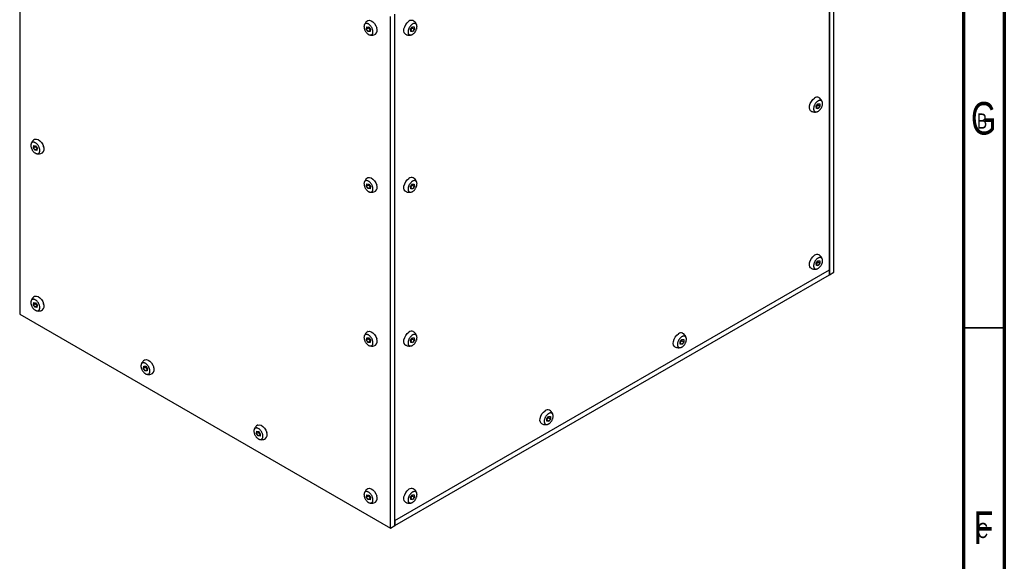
# Model space of a CAD drawing. Header units: millimetres. Extents: x 5 to 592, y 5 to 415.
# Tile 37 of 39: x 469 to 589, y 281 to 348. Entities that reach past the tile are written whole.
import ezdxf

# ---------------------------------------------------------------- set-up
doc = ezdxf.new("R2010")
doc.units = ezdxf.units.MM
doc.layers.add('NOTES', color=6, linetype='Continuous')
doc.layers.add('TRAIT-FORT', color=4, linetype='Continuous', lineweight=25)
doc.styles.add('SLDTEXTSTYLE0', font='TXT', dxfattribs={"width": 0.75})

msp = doc.modelspace()

# ---------------------------------------------------------------- linework, layer by layer
at = {"color": 7, "linetype": 'Continuous', "lineweight": 18}
for p, q in [((589, 5), (589, 415)), ((584, 10), (584, 410)), ((589, 310), (584, 310))]:
    msp.add_line(p, q, dxfattribs=at)
at = {"color": 7, "linetype": 'Continuous', "lineweight": 70}
for p, q in [((589, 415), (589, 5)), ((584, 410), (584, 10))]:
    msp.add_line(p, q, dxfattribs=at)
at = {"color": 7, "linetype": 'Continuous', "lineweight": 35}
msp.add_line((584, 310), (589, 310), dxfattribs=at)
at = {"layer": 'TRAIT-FORT', "color": 4, "linetype": 'Continuous', "lineweight": 25}
for p, q in [((567.6518, 316.4612), (567.6518, 378.9266)), ((568.1821, 316.7674), (568.1821, 379.2327)), ((567.6518, 378.3142), (567.6518, 317.0736)), ((468.8336, 374.1302), (468.8336, 311.6648)), ((514.0884, 285.5397), (514.0884, 348.0051)), ((514.6188, 285.8459), (514.6188, 348.3113)), ((514.6188, 286.4583), (514.6188, 347.6989)), ((511.1657, 346.4768), (511.199, 346.7497)), ((511.3955, 346.6094), (511.1657, 346.4768)), ((511.3682, 346.1806), (511.1657, 346.4768)), ((511.199, 346.7497), (511.4347, 346.7264)), ((511.598, 346.3132), (511.3682, 346.1806)), ((511.6039, 346.1573), (511.3682, 346.1806)), ((511.4255, 346.7274), (511.3955, 346.6094)), ((511.4347, 346.7264), (511.6371, 346.4302)), ((511.6371, 346.4302), (511.6039, 346.1573)), ((516.5468, 346.4524), (516.7593, 346.7382)), ((516.563, 346.1677), (516.5468, 346.4524)), ((516.5618, 346.3015), (516.7916, 346.1688)), ((516.7916, 346.1688), (516.563, 346.1677)), ((516.7742, 346.5873), (516.7476, 346.7416)), ((516.7593, 346.7382), (516.9879, 346.7394)), ((516.7742, 346.5873), (517.0041, 346.4546)), ((517.0041, 346.4546), (516.7916, 346.1688)), ((516.9879, 346.7394), (517.0041, 346.4546)), ((516.4404, 345.7296), (516.6352, 345.7697)), ((566.0443, 337.0575), (566.2567, 337.3434)), ((566.0605, 336.7728), (566.0443, 337.0575)), ((566.0593, 336.9066), (566.2891, 336.7739)), ((566.2891, 336.7739), (566.0605, 336.7728)), ((566.2717, 337.1924), (566.2451, 337.3468)), ((566.2567, 337.3434), (566.4853, 337.3445)), ((566.2717, 337.1924), (566.5015, 337.0598)), ((566.5015, 337.0598), (566.2891, 336.7739)), ((566.4853, 337.3445), (566.5015, 337.0598)), ((565.9379, 336.3347), (566.1327, 336.3748)), ((470.5071, 331.9794), (470.5403, 332.2523)), ((470.7369, 332.112), (470.5071, 331.9794)), ((470.7095, 331.6832), (470.5071, 331.9794)), ((470.5403, 332.2523), (470.776, 332.229)), ((470.9393, 331.8158), (470.7095, 331.6832)), ((470.9452, 331.6599), (470.7095, 331.6832)), ((470.7668, 332.2299), (470.7369, 332.112)), ((470.776, 332.229), (470.9785, 331.9328)), ((470.9785, 331.9328), (470.9452, 331.6599)), ((511.1657, 327.2881), (511.199, 327.561)), ((511.3955, 327.4207), (511.1657, 327.2881)), ((511.3682, 326.9919), (511.1657, 327.2881)), ((511.199, 327.561), (511.4347, 327.5377)), ((511.598, 327.1245), (511.3682, 326.9919)), ((511.6039, 326.9686), (511.3682, 326.9919)), ((511.4255, 327.5386), (511.3955, 327.4207)), ((511.4347, 327.5377), (511.6371, 327.2415)), ((511.6371, 327.2415), (511.6039, 326.9686)), ((516.5468, 327.2637), (516.7593, 327.5495)), ((516.563, 326.979), (516.5468, 327.2637)), ((516.5618, 327.1128), (516.7916, 326.9801)), ((516.7916, 326.9801), (516.563, 326.979)), ((516.7742, 327.3986), (516.7476, 327.5529)), ((516.7593, 327.5495), (516.9879, 327.5506)), ((516.7742, 327.3986), (517.0041, 327.2659)), ((517.0041, 327.2659), (516.7916, 326.9801)), ((516.9879, 327.5506), (517.0041, 327.2659)), ((516.4404, 326.5408), (516.6352, 326.581)), ((566.0443, 317.8688), (566.2567, 318.1547)), ((566.0605, 317.5841), (566.0443, 317.8688)), ((566.0593, 317.7179), (566.2891, 317.5852)), ((566.2891, 317.5852), (566.0605, 317.5841)), ((566.2717, 318.0037), (566.2451, 318.158)), ((566.2567, 318.1547), (566.4853, 318.1558)), ((566.2717, 318.0037), (566.5015, 317.8711)), ((566.5015, 317.8711), (566.2891, 317.5852)), ((566.4853, 318.1558), (566.5015, 317.8711)), ((514.6188, 286.4583), (567.6518, 317.0736)), ((514.6188, 285.8459), (567.6518, 316.4612)), ((565.9379, 317.146), (566.1327, 317.1861)), ((567.6518, 317.0736), (567.6518, 316.4612)), ((567.6518, 316.4612), (568.1821, 316.7674)), ((470.5071, 312.7907), (470.5403, 313.0636)), ((470.7369, 312.9233), (470.5071, 312.7907)), ((470.7095, 312.4945), (470.5071, 312.7907)), ((470.5403, 313.0636), (470.776, 313.0403)), ((470.9393, 312.6271), (470.7095, 312.4945)), ((470.9452, 312.4712), (470.7095, 312.4945)), ((470.7668, 313.0412), (470.7369, 312.9233)), ((470.776, 313.0403), (470.9785, 312.7441)), ((470.9785, 312.7441), (470.9452, 312.4712)), ((468.8336, 311.6648), (514.0884, 285.5397)), ((511.1657, 308.5076), (511.199, 308.7806)), ((511.3955, 308.6403), (511.1657, 308.5076)), ((511.3682, 308.2114), (511.1657, 308.5076)), ((511.199, 308.7806), (511.4347, 308.7573)), ((511.598, 308.3441), (511.3682, 308.2114)), ((511.6039, 308.1882), (511.3682, 308.2114)), ((511.4255, 308.7582), (511.3955, 308.6403)), ((511.4347, 308.7573), (511.6371, 308.4611)), ((511.6371, 308.4611), (511.6039, 308.1882)), ((516.4404, 307.7604), (516.6352, 307.8006)), ((516.5468, 308.4832), (516.7593, 308.7691)), ((516.563, 308.1985), (516.5468, 308.4832)), ((516.5618, 308.3323), (516.7916, 308.1997)), ((516.7916, 308.1997), (516.563, 308.1985)), ((516.7742, 308.6182), (516.7476, 308.7725)), ((516.7593, 308.7691), (516.9879, 308.7702)), ((516.7742, 308.6182), (517.0041, 308.4855)), ((517.0041, 308.4855), (516.7916, 308.1997)), ((516.9879, 308.7702), (517.0041, 308.4855)), ((549.4273, 308.276), (549.6397, 308.5619)), ((549.4435, 307.9913), (549.4273, 308.276)), ((549.4423, 308.1251), (549.6721, 307.9924)), ((549.6721, 307.9924), (549.4435, 307.9913)), ((549.6547, 308.4109), (549.6281, 308.5653)), ((549.6397, 308.5619), (549.8683, 308.563)), ((549.6547, 308.4109), (549.8845, 308.2783)), ((549.8845, 308.2783), (549.6721, 307.9924)), ((549.8683, 308.563), (549.8845, 308.2783)), ((549.3209, 307.5532), (549.5157, 307.5933)), ((483.9421, 305.0348), (483.9754, 305.3077)), ((483.9754, 305.3077), (484.2111, 305.2844)), ((484.2019, 305.2854), (484.1719, 305.1674)), ((484.2111, 305.2844), (484.4135, 304.9882)), ((484.1719, 305.1674), (483.9421, 305.0348)), ((484.1446, 304.7386), (483.9421, 305.0348)), ((484.3744, 304.8712), (484.1446, 304.7386)), ((484.3803, 304.7153), (484.1446, 304.7386)), ((484.4135, 304.9882), (484.3803, 304.7153)), ((533.0574, 298.1645), (533.2522, 298.2046)), ((533.1638, 298.8873), (533.3763, 299.1732)), ((533.18, 298.6026), (533.1638, 298.8873)), ((533.1788, 298.7364), (533.4086, 298.6037)), ((533.4086, 298.6037), (533.18, 298.6026)), ((533.3913, 299.0223), (533.3646, 299.1766)), ((533.3763, 299.1732), (533.6049, 299.1743)), ((533.3913, 299.0223), (533.6211, 298.8896)), ((533.6211, 298.8896), (533.4086, 298.6037)), ((533.6049, 299.1743), (533.6211, 298.8896)), ((497.7307, 297.0748), (497.7639, 297.3477)), ((497.9605, 297.2075), (497.7307, 297.0748)), ((497.9331, 296.7786), (497.7307, 297.0748)), ((497.7639, 297.3477), (497.9997, 297.3245)), ((498.163, 296.9113), (497.9331, 296.7786)), ((497.9904, 297.3254), (497.9605, 297.2075)), ((497.9997, 297.3245), (498.2021, 297.0283)), ((498.2021, 297.0283), (498.1689, 296.7553)), ((498.1689, 296.7553), (497.9331, 296.7786)), ((511.1657, 289.3189), (511.199, 289.5919)), ((511.3955, 289.4516), (511.1657, 289.3189)), ((511.3682, 289.0227), (511.1657, 289.3189)), ((511.199, 289.5919), (511.4347, 289.5686)), ((511.598, 289.1554), (511.3682, 289.0227)), ((511.6039, 288.9995), (511.3682, 289.0227)), ((511.4255, 289.5695), (511.3955, 289.4516)), ((511.4347, 289.5686), (511.6371, 289.2724)), ((511.6371, 289.2724), (511.6039, 288.9995)), ((516.4404, 288.5717), (516.6352, 288.6118)), ((516.5468, 289.2945), (516.7593, 289.5804)), ((516.563, 289.0098), (516.5468, 289.2945)), ((516.5618, 289.1436), (516.7916, 289.0109)), ((516.7916, 289.0109), (516.563, 289.0098)), ((516.7742, 289.4295), (516.7476, 289.5838)), ((516.7593, 289.5804), (516.9879, 289.5815)), ((516.7742, 289.4295), (517.0041, 289.2968)), ((517.0041, 289.2968), (516.7916, 289.0109)), ((516.9879, 289.5815), (517.0041, 289.2968)), ((514.6188, 286.4583), (514.6188, 285.8459)), ((514.0884, 285.5397), (514.6188, 285.8459))]:
    msp.add_line(p, q, dxfattribs=at)
at = {"layer": 'TRAIT-FORT', "color": 4, "linetype": 'Continuous', "lineweight": 25, "flags": 128}
for points in [[(511.3151, 347.5006), (511.354, 347.5197), (511.5332, 347.5431), (511.7375, 347.4818), (511.947, 347.3419), (512.1412, 347.1369), (512.3011, 346.8871), (512.4109, 346.6168)], [(515.9119, 345.8551), (515.8692, 345.8845), (515.7621, 346.0315), (515.7161, 346.2418), (515.7358, 346.4948), (515.8191, 346.7657), (515.958, 347.028), (516.1389, 347.2561), (516.3439, 347.4276)], [(565.4094, 336.4602), (565.3667, 336.4897), (565.2596, 336.6367), (565.2136, 336.847), (565.2333, 337.0999), (565.3166, 337.3708), (565.4555, 337.6332), (565.6363, 337.8612), (565.8414, 338.0327)], [(470.6565, 333.0032), (470.6953, 333.0223), (470.8745, 333.0457), (471.0789, 332.9844), (471.2884, 332.8445), (471.4826, 332.6395), (471.6424, 332.3897), (471.7523, 332.1194)], [(511.3151, 328.3119), (511.354, 328.331), (511.5332, 328.3544), (511.7375, 328.2931), (511.947, 328.1532), (512.1412, 327.9482), (512.3011, 327.6984), (512.4109, 327.4281)], [(515.9119, 326.6664), (515.8692, 326.6958), (515.7621, 326.8428), (515.7161, 327.0531), (515.7358, 327.3061), (515.8191, 327.577), (515.958, 327.8393), (516.1389, 328.0674), (516.3439, 328.2389)], [(565.4094, 317.2715), (565.3667, 317.301), (565.2596, 317.448), (565.2136, 317.6582), (565.2333, 317.9112), (565.3166, 318.1821), (565.4555, 318.4445), (565.6363, 318.6725), (565.8414, 318.844)], [(470.6565, 313.8145), (470.6953, 313.8336), (470.8745, 313.857), (471.0789, 313.7957), (471.2884, 313.6558), (471.4826, 313.4508), (471.6424, 313.201), (471.7523, 312.9306)], [(511.3151, 309.5315), (511.354, 309.5505), (511.5332, 309.574), (511.7375, 309.5127), (511.947, 309.3727), (512.1412, 309.1678), (512.3011, 308.9179), (512.4109, 308.6476)], [(515.9119, 307.8859), (515.8692, 307.9154), (515.7621, 308.0624), (515.7161, 308.2727), (515.7358, 308.5257), (515.8191, 308.7966), (515.958, 309.0589), (516.1389, 309.287), (516.3439, 309.4584)], [(548.7924, 307.6787), (548.7497, 307.7082), (548.6426, 307.8552), (548.5966, 308.0655), (548.6162, 308.3184), (548.6996, 308.5893), (548.8385, 308.8517), (549.0193, 309.0797), (549.2244, 309.2512)], [(484.0915, 306.0586), (484.1304, 306.0777), (484.3095, 306.1011), (484.5139, 306.0398), (484.7234, 305.8999), (484.9176, 305.6949), (485.0774, 305.4451), (485.1873, 305.1748)], [(532.5289, 298.29), (532.4862, 298.3195), (532.3791, 298.4665), (532.3331, 298.6768), (532.3528, 298.9297), (532.4361, 299.2006), (532.575, 299.463), (532.7559, 299.691), (532.9609, 299.8625)], [(497.8801, 298.0987), (497.9189, 298.1177), (498.0981, 298.1411), (498.3025, 298.0799), (498.512, 297.9399), (498.7062, 297.735), (498.866, 297.4851), (498.9759, 297.2148)], [(511.3151, 290.3428), (511.354, 290.3618), (511.5332, 290.3852), (511.7375, 290.324), (511.947, 290.184), (512.1412, 289.9791), (512.3011, 289.7292), (512.4109, 289.4589)], [(515.9119, 288.6972), (515.8692, 288.7267), (515.7621, 288.8737), (515.7161, 289.084), (515.7358, 289.3369), (515.8191, 289.6079), (515.958, 289.8702), (516.1389, 290.0983), (516.3439, 290.2697)]]:
    msp.add_lwpolyline(points, dxfattribs=at)
at = {"layer": 'TRAIT-FORT', "color": 4, "linetype": 'Continuous', "lineweight": 25}
for centre, radius, start, end in [((516.6611, 347.0519), 0.4916, 65.984249, 130.166643), ((511.8402, 346.3312), 0.6382, 311.79456, 26.58489), ((566.1585, 337.657), 0.4916, 65.984249, 130.166643), ((471.1816, 331.8338), 0.6382, 311.79456, 26.58489), ((516.6611, 327.8632), 0.4916, 65.984249, 130.166643), ((511.8402, 327.1425), 0.6382, 311.79456, 26.58489), ((566.1585, 318.4683), 0.4916, 65.984249, 130.166643), ((471.1816, 312.6451), 0.6382, 311.79456, 26.58489), ((516.6611, 309.0827), 0.4916, 65.984249, 130.166643), ((549.5415, 308.8755), 0.4916, 65.984249, 130.166643), ((511.8402, 308.362), 0.6382, 311.79456, 26.58489), ((484.6166, 304.8892), 0.6382, 311.79456, 26.58489), ((533.2781, 299.4868), 0.4916, 65.984249, 130.166643), ((498.4052, 296.9292), 0.6382, 311.79456, 26.58489), ((516.6611, 289.894), 0.4916, 65.984249, 130.166643), ((511.8402, 289.1733), 0.6382, 311.79456, 26.58489)]:
    msp.add_arc(centre, radius, start, end, dxfattribs=at)
for points, knots in [([(511.3175, 347.4972), (511.3067, 347.4925), (511.219, 347.4544), (511.1004, 347.3403), (510.9786, 347.1803), (510.9045, 347.0423), (510.8869, 346.9531), (510.88, 346.9181)], [0, 0, 0, 0, 0.04712117, 0.38265263, 0.63667062, 0.85770504, 1, 1, 1, 1]), ([(517.2979, 346.9168), (517.2794, 346.9833), (517.2376, 347.1334), (517.0906, 347.3267), (516.9551, 347.4531), (516.8689, 347.4944), (516.8592, 347.4991)], [0, 0, 0, 0, 0.27394424, 0.61824443, 0.9566707, 1, 1, 1, 1]), ([(510.8954, 346.5035), (510.8852, 346.5424), (510.8643, 346.6215), (510.8522, 346.7344), (510.8545, 346.8405), (510.8726, 346.9346), (510.9058, 347.0159), (510.9528, 347.0805), (511.0129, 347.1279), (511.0836, 347.1558), (511.1639, 347.1639), (511.2502, 347.1519), (511.3416, 347.1198), (511.4338, 347.0692), (511.526, 347.0006), (511.6139, 346.9171), (511.6964, 346.8197), (511.7699, 346.7128), (511.8336, 346.5975), (511.8783, 346.4935), (511.9131, 346.3891), (511.9379, 346.2856), (511.9509, 346.1726), (511.9483, 346.0666), (511.9303, 345.9724), (511.897, 345.8912), (511.8501, 345.8265), (511.7899, 345.7791), (511.7193, 345.7512), (511.639, 345.7431), (511.5527, 345.7552), (511.4613, 345.7872), (511.369, 345.8378), (511.2768, 345.9064), (511.189, 345.9899), (511.1064, 346.0873), (511.0329, 346.1943), (510.9694, 346.3095), (510.9241, 346.4136), (510.9034, 346.4787), (510.8954, 346.5035)], [0, 0, 0, 0, 0.02646261, 0.05369265, 0.08015526, 0.10738529, 0.13384791, 0.16107794, 0.18754055, 0.21477058, 0.2412332, 0.26846323, 0.29492584, 0.32215587, 0.34861849, 0.37584852, 0.40231113, 0.42954117, 0.45600378, 0.48323381, 0.5, 0.52646261, 0.55369265, 0.58015526, 0.60738529, 0.63384791, 0.66107794, 0.68754055, 0.71477058, 0.7412332, 0.76846323, 0.79492584, 0.82215587, 0.84861849, 0.87584852, 0.90231113, 0.92954117, 0.95600378, 0.98323381, 1, 1, 1, 1]), ([(511.3955, 346.6094), (511.442, 346.5625), (511.5289, 346.4746), (511.5761, 346.3645), (511.598, 346.3132)], [0, 0, 0, 0, 0.53474673, 1, 1, 1, 1]), ([(516.7407, 347.0647), (516.7711, 347.0828), (516.8327, 347.1194), (516.9235, 347.1508), (517.0107, 347.1639), (517.0906, 347.1564), (517.1621, 347.1289), (517.2221, 347.0826), (517.2699, 347.0179), (517.3034, 346.9378), (517.322, 346.8432), (517.325, 346.7384), (517.3124, 346.6246), (517.2848, 346.5069), (517.2423, 346.3867), (517.1871, 346.2694), (517.1196, 346.1563), (517.043, 346.0526), (516.9581, 345.9594), (516.8795, 345.8905), (516.7992, 345.8334), (516.7181, 345.7884), (516.6274, 345.756), (516.5401, 345.7432), (516.4603, 345.7506), (516.3887, 345.7781), (516.3287, 345.8245), (516.2809, 345.8892), (516.2475, 345.9692), (516.2289, 346.0639), (516.2258, 346.1686), (516.2384, 346.2825), (516.2661, 346.4001), (516.3085, 346.5204), (516.3638, 346.6376), (516.4313, 346.7507), (516.5079, 346.8544), (516.5928, 346.9474), (516.6713, 347.017), (516.7216, 347.0515), (516.7407, 347.0647)], [0, 0, 0, 0, 0.02646261, 0.05369265, 0.08015526, 0.10738529, 0.13384791, 0.16107794, 0.18754055, 0.21477058, 0.2412332, 0.26846323, 0.29492584, 0.32215587, 0.34861849, 0.37584852, 0.40231113, 0.42954117, 0.45600378, 0.48323381, 0.5, 0.52646261, 0.55369265, 0.58015526, 0.60738529, 0.63384791, 0.66107794, 0.68754055, 0.71477058, 0.7412332, 0.76846323, 0.79492584, 0.82215587, 0.84861849, 0.87584852, 0.90231113, 0.92954117, 0.95600378, 0.98323381, 1, 1, 1, 1]), ([(516.5618, 346.3015), (516.5895, 346.3585), (516.6412, 346.4651), (516.732, 346.5485), (516.7742, 346.5873)], [0, 0, 0, 0, 0.53474673, 1, 1, 1, 1]), ([(511.5411, 345.7639), (511.622, 345.7475), (511.7941, 345.7127), (512.0482, 345.7484), (512.1971, 345.8249), (512.2632, 345.8588)], [0, 0, 0, 0, 0.33007757, 0.70262881, 1, 1, 1, 1]), ([(515.9139, 345.8569), (515.9587, 345.8328), (516.0537, 345.7815), (516.2323, 345.7325), (516.3649, 345.7306), (516.4404, 345.7296)], [0, 0, 0, 0, 0.27791383, 0.58851264, 1, 1, 1, 1]), ([(566.2382, 337.6698), (566.2686, 337.6879), (566.3302, 337.7246), (566.4209, 337.756), (566.5082, 337.769), (566.588, 337.7615), (566.6596, 337.7341), (566.7196, 337.6877), (566.7674, 337.623), (566.8008, 337.5429), (566.8195, 337.4483), (566.8225, 337.3435), (566.8099, 337.2297), (566.7823, 337.112), (566.7398, 336.9918), (566.6846, 336.8745), (566.6171, 336.7614), (566.5405, 336.6578), (566.4555, 336.5646), (566.377, 336.4957), (566.2967, 336.4385), (566.2156, 336.3935), (566.1249, 336.3611), (566.0376, 336.3483), (565.9578, 336.3557), (565.8862, 336.3832), (565.8262, 336.4296), (565.7784, 336.4943), (565.745, 336.5744), (565.7263, 336.669), (565.7233, 336.7738), (565.7359, 336.8876), (565.7636, 337.0053), (565.806, 337.1255), (565.8613, 337.2428), (565.9288, 337.3559), (566.0054, 337.4596), (566.0903, 337.5526), (566.1688, 337.6222), (566.219, 337.6567), (566.2382, 337.6698)], [0, 0, 0, 0, 0.02646261, 0.05369265, 0.08015526, 0.10738529, 0.13384791, 0.16107794, 0.18754055, 0.21477058, 0.2412332, 0.26846323, 0.29492584, 0.32215587, 0.34861849, 0.37584852, 0.40231113, 0.42954117, 0.45600378, 0.48323381, 0.5, 0.52646261, 0.55369265, 0.58015526, 0.60738529, 0.63384791, 0.66107794, 0.68754055, 0.71477058, 0.7412332, 0.76846323, 0.79492584, 0.82215587, 0.84861849, 0.87584852, 0.90231113, 0.92954117, 0.95600378, 0.98323381, 1, 1, 1, 1]), ([(566.7954, 337.522), (566.7769, 337.5885), (566.7351, 337.7386), (566.5881, 337.9319), (566.4525, 338.0582), (566.3664, 338.0996), (566.3566, 338.1042)], [0, 0, 0, 0, 0.273944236, 0.618244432, 0.956670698, 1, 1, 1, 1]), ([(566.0593, 336.9066), (566.0869, 336.9636), (566.1387, 337.0703), (566.2295, 337.1537), (566.2717, 337.1924)], [0, 0, 0, 0, 0.53474673, 1, 1, 1, 1]), ([(565.4114, 336.4621), (565.4562, 336.4379), (565.5512, 336.3867), (565.7298, 336.3376), (565.8624, 336.3358), (565.9379, 336.3347)], [0, 0, 0, 0, 0.27791383, 0.58851264, 1, 1, 1, 1]), ([(470.6588, 332.9998), (470.648, 332.9951), (470.5604, 332.957), (470.4417, 332.8428), (470.32, 332.6828), (470.2459, 332.5449), (470.2282, 332.4557), (470.2213, 332.4207)], [0, 0, 0, 0, 0.04712117, 0.38265263, 0.63667062, 0.85770504, 1, 1, 1, 1]), ([(470.2368, 332.006), (470.2265, 332.045), (470.2057, 332.1241), (470.1935, 332.237), (470.1959, 332.343), (470.2139, 332.4372), (470.2472, 332.5185), (470.2941, 332.5831), (470.3543, 332.6305), (470.4249, 332.6584), (470.5052, 332.6665), (470.5915, 332.6544), (470.6829, 332.6224), (470.7752, 332.5718), (470.8674, 332.5032), (470.9552, 332.4197), (471.0378, 332.3223), (471.1113, 332.2154), (471.1749, 332.1001), (471.2197, 331.9961), (471.2545, 331.8917), (471.2792, 331.7882), (471.2922, 331.6752), (471.2896, 331.5692), (471.2716, 331.475), (471.2384, 331.3937), (471.1914, 331.3291), (471.1313, 331.2817), (471.0607, 331.2538), (470.9803, 331.2457), (470.894, 331.2578), (470.8026, 331.2898), (470.7104, 331.3404), (470.6182, 331.409), (470.5304, 331.4925), (470.4478, 331.5899), (470.3743, 331.6968), (470.3108, 331.8121), (470.2655, 331.9162), (470.2447, 331.9812), (470.2368, 332.006)], [0, 0, 0, 0, 0.02646261, 0.05369265, 0.08015526, 0.10738529, 0.13384791, 0.16107794, 0.18754055, 0.21477058, 0.2412332, 0.26846323, 0.29492584, 0.32215587, 0.34861849, 0.37584852, 0.40231113, 0.42954117, 0.45600378, 0.48323381, 0.5, 0.52646261, 0.55369265, 0.58015526, 0.60738529, 0.63384791, 0.66107794, 0.68754055, 0.71477058, 0.7412332, 0.76846323, 0.79492584, 0.82215587, 0.84861849, 0.87584852, 0.90231113, 0.92954117, 0.95600378, 0.98323381, 1, 1, 1, 1]), ([(470.7369, 332.112), (470.7834, 332.0651), (470.8703, 331.9772), (470.9174, 331.8671), (470.9393, 331.8158)], [0, 0, 0, 0, 0.53474673, 1, 1, 1, 1]), ([(470.8825, 331.2664), (470.9634, 331.2501), (471.1355, 331.2153), (471.3896, 331.2509), (471.5385, 331.3275), (471.6046, 331.3614)], [0, 0, 0, 0, 0.33007757, 0.70262881, 1, 1, 1, 1]), ([(511.3175, 328.3085), (511.3067, 328.3038), (511.219, 328.2657), (511.1004, 328.1515), (510.9786, 327.9916), (510.9045, 327.8536), (510.8869, 327.7644), (510.88, 327.7294)], [0, 0, 0, 0, 0.04712117, 0.38265263, 0.63667062, 0.85770504, 1, 1, 1, 1]), ([(517.2979, 327.7281), (517.2794, 327.7946), (517.2376, 327.9447), (517.0906, 328.138), (516.9551, 328.2644), (516.8689, 328.3057), (516.8592, 328.3104)], [0, 0, 0, 0, 0.27394424, 0.61824443, 0.9566707, 1, 1, 1, 1]), ([(510.8954, 327.3148), (510.8852, 327.3537), (510.8643, 327.4328), (510.8522, 327.5457), (510.8545, 327.6517), (510.8726, 327.7459), (510.9058, 327.8272), (510.9528, 327.8918), (511.0129, 327.9392), (511.0836, 327.9671), (511.1639, 327.9752), (511.2502, 327.9631), (511.3416, 327.9311), (511.4338, 327.8805), (511.526, 327.8119), (511.6139, 327.7284), (511.6964, 327.631), (511.7699, 327.5241), (511.8336, 327.4088), (511.8783, 327.3048), (511.9131, 327.2004), (511.9379, 327.0969), (511.9509, 326.9839), (511.9483, 326.8779), (511.9303, 326.7837), (511.897, 326.7024), (511.8501, 326.6378), (511.7899, 326.5904), (511.7193, 326.5625), (511.639, 326.5544), (511.5527, 326.5665), (511.4613, 326.5985), (511.369, 326.6491), (511.2768, 326.7177), (511.189, 326.8012), (511.1064, 326.8986), (511.0329, 327.0055), (510.9694, 327.1208), (510.9241, 327.2249), (510.9034, 327.29), (510.8954, 327.3148)], [0, 0, 0, 0, 0.02646261, 0.05369265, 0.08015526, 0.10738529, 0.13384791, 0.16107794, 0.18754055, 0.21477058, 0.2412332, 0.26846323, 0.29492584, 0.32215587, 0.34861849, 0.37584852, 0.40231113, 0.42954117, 0.45600378, 0.48323381, 0.5, 0.52646261, 0.55369265, 0.58015526, 0.60738529, 0.63384791, 0.66107794, 0.68754055, 0.71477058, 0.7412332, 0.76846323, 0.79492584, 0.82215587, 0.84861849, 0.87584852, 0.90231113, 0.92954117, 0.95600378, 0.98323381, 1, 1, 1, 1]), ([(511.3955, 327.4207), (511.442, 327.3738), (511.5289, 327.2859), (511.5761, 327.1758), (511.598, 327.1245)], [0, 0, 0, 0, 0.53474673, 1, 1, 1, 1]), ([(516.7407, 327.876), (516.7711, 327.8941), (516.8327, 327.9307), (516.9235, 327.9621), (517.0107, 327.9752), (517.0906, 327.9677), (517.1621, 327.9402), (517.2221, 327.8939), (517.2699, 327.8291), (517.3034, 327.7491), (517.322, 327.6545), (517.325, 327.5497), (517.3124, 327.4358), (517.2848, 327.3182), (517.2423, 327.1979), (517.1871, 327.0807), (517.1196, 326.9676), (517.043, 326.8639), (516.9581, 326.7707), (516.8795, 326.7018), (516.7992, 326.6446), (516.7181, 326.5997), (516.6274, 326.5673), (516.5401, 326.5545), (516.4603, 326.5619), (516.3887, 326.5894), (516.3287, 326.6358), (516.2809, 326.7005), (516.2475, 326.7805), (516.2289, 326.8751), (516.2258, 326.9799), (516.2384, 327.0938), (516.2661, 327.2114), (516.3085, 327.3317), (516.3638, 327.4489), (516.4313, 327.562), (516.5079, 327.6657), (516.5928, 327.7587), (516.6713, 327.8283), (516.7216, 327.8628), (516.7407, 327.876)], [0, 0, 0, 0, 0.02646261, 0.05369265, 0.08015526, 0.10738529, 0.13384791, 0.16107794, 0.18754055, 0.21477058, 0.2412332, 0.26846323, 0.29492584, 0.32215587, 0.34861849, 0.37584852, 0.40231113, 0.42954117, 0.45600378, 0.48323381, 0.5, 0.52646261, 0.55369265, 0.58015526, 0.60738529, 0.63384791, 0.66107794, 0.68754055, 0.71477058, 0.7412332, 0.76846323, 0.79492584, 0.82215587, 0.84861849, 0.87584852, 0.90231113, 0.92954117, 0.95600378, 0.98323381, 1, 1, 1, 1]), ([(516.5618, 327.1128), (516.5895, 327.1698), (516.6412, 327.2764), (516.732, 327.3598), (516.7742, 327.3986)], [0, 0, 0, 0, 0.53474673, 1, 1, 1, 1]), ([(511.5411, 326.5752), (511.622, 326.5588), (511.7941, 326.524), (512.0482, 326.5596), (512.1971, 326.6362), (512.2632, 326.6701)], [0, 0, 0, 0, 0.33007757, 0.70262881, 1, 1, 1, 1]), ([(515.9139, 326.6682), (515.9587, 326.644), (516.0537, 326.5928), (516.2323, 326.5438), (516.3649, 326.5419), (516.4404, 326.5408)], [0, 0, 0, 0, 0.27791383, 0.58851264, 1, 1, 1, 1]), ([(566.2382, 318.4811), (566.2686, 318.4992), (566.3302, 318.5359), (566.4209, 318.5673), (566.5082, 318.5803), (566.588, 318.5728), (566.6596, 318.5453), (566.7196, 318.499), (566.7674, 318.4343), (566.8008, 318.3542), (566.8195, 318.2596), (566.8225, 318.1548), (566.8099, 318.041), (566.7823, 317.9233), (566.7398, 317.8031), (566.6846, 317.6858), (566.6171, 317.5727), (566.5405, 317.4691), (566.4555, 317.3759), (566.377, 317.307), (566.2967, 317.2498), (566.2156, 317.2048), (566.1249, 317.1724), (566.0376, 317.1596), (565.9578, 317.167), (565.8862, 317.1945), (565.8262, 317.2409), (565.7784, 317.3056), (565.745, 317.3857), (565.7263, 317.4803), (565.7233, 317.5851), (565.7359, 317.6989), (565.7636, 317.8166), (565.806, 317.9368), (565.8613, 318.0541), (565.9288, 318.1671), (566.0054, 318.2709), (566.0903, 318.3638), (566.1688, 318.4334), (566.219, 318.468), (566.2382, 318.4811)], [0, 0, 0, 0, 0.02646261, 0.05369265, 0.08015526, 0.10738529, 0.13384791, 0.16107794, 0.18754055, 0.21477058, 0.2412332, 0.26846323, 0.29492584, 0.32215587, 0.34861849, 0.37584852, 0.40231113, 0.42954117, 0.45600378, 0.48323381, 0.5, 0.52646261, 0.55369265, 0.58015526, 0.60738529, 0.63384791, 0.66107794, 0.68754055, 0.71477058, 0.7412332, 0.76846323, 0.79492584, 0.82215587, 0.84861849, 0.87584852, 0.90231113, 0.92954117, 0.95600378, 0.98323381, 1, 1, 1, 1]), ([(566.7954, 318.3332), (566.7769, 318.3998), (566.7351, 318.5498), (566.5881, 318.7432), (566.4525, 318.8695), (566.3664, 318.9108), (566.3566, 318.9155)], [0, 0, 0, 0, 0.273944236, 0.618244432, 0.956670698, 1, 1, 1, 1]), ([(565.4114, 317.2734), (565.4562, 317.2492), (565.5512, 317.198), (565.7298, 317.1489), (565.8624, 317.147), (565.9379, 317.146)], [0, 0, 0, 0, 0.27791383, 0.58851264, 1, 1, 1, 1]), ([(566.0593, 317.7179), (566.0869, 317.7749), (566.1387, 317.8816), (566.2295, 317.9649), (566.2717, 318.0037)], [0, 0, 0, 0, 0.534746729, 1, 1, 1, 1]), ([(470.6588, 313.8111), (470.648, 313.8064), (470.5604, 313.7683), (470.4417, 313.6541), (470.32, 313.4941), (470.2459, 313.3562), (470.2282, 313.267), (470.2213, 313.232)], [0, 0, 0, 0, 0.04712117, 0.38265263, 0.63667062, 0.85770504, 1, 1, 1, 1]), ([(470.2368, 312.8173), (470.2265, 312.8563), (470.2057, 312.9353), (470.1935, 313.0483), (470.1959, 313.1543), (470.2139, 313.2485), (470.2472, 313.3298), (470.2941, 313.3944), (470.3543, 313.4418), (470.4249, 313.4697), (470.5052, 313.4778), (470.5915, 313.4657), (470.6829, 313.4337), (470.7752, 313.3831), (470.8674, 313.3145), (470.9552, 313.231), (471.0378, 313.1336), (471.1113, 313.0267), (471.1749, 312.9114), (471.2197, 312.8074), (471.2545, 312.703), (471.2792, 312.5995), (471.2922, 312.4865), (471.2896, 312.3805), (471.2716, 312.2863), (471.2384, 312.205), (471.1914, 312.1404), (471.1313, 312.093), (471.0607, 312.0651), (470.9803, 312.057), (470.894, 312.069), (470.8026, 312.1011), (470.7104, 312.1517), (470.6182, 312.2203), (470.5304, 312.3038), (470.4478, 312.4012), (470.3743, 312.5081), (470.3108, 312.6234), (470.2655, 312.7275), (470.2447, 312.7925), (470.2368, 312.8173)], [0, 0, 0, 0, 0.02646261, 0.05369265, 0.08015526, 0.10738529, 0.13384791, 0.16107794, 0.18754055, 0.21477058, 0.2412332, 0.26846323, 0.29492584, 0.32215587, 0.34861849, 0.37584852, 0.40231113, 0.42954117, 0.45600378, 0.48323381, 0.5, 0.52646261, 0.55369265, 0.58015526, 0.60738529, 0.63384791, 0.66107794, 0.68754055, 0.71477058, 0.7412332, 0.76846323, 0.79492584, 0.82215587, 0.84861849, 0.87584852, 0.90231113, 0.92954117, 0.95600378, 0.98323381, 1, 1, 1, 1]), ([(470.7369, 312.9233), (470.7834, 312.8763), (470.8703, 312.7885), (470.9174, 312.6784), (470.9393, 312.6271)], [0, 0, 0, 0, 0.53474673, 1, 1, 1, 1]), ([(470.8825, 312.0777), (470.9634, 312.0614), (471.1355, 312.0266), (471.3896, 312.0622), (471.5385, 312.1388), (471.6046, 312.1727)], [0, 0, 0, 0, 0.33007757, 0.70262881, 1, 1, 1, 1]), ([(510.8954, 308.5343), (510.8852, 308.5733), (510.8643, 308.6523), (510.8522, 308.7653), (510.8545, 308.8713), (510.8726, 308.9654), (510.9058, 309.0467), (510.9528, 309.1114), (511.0129, 309.1588), (511.0836, 309.1866), (511.1639, 309.1947), (511.2502, 309.1827), (511.3416, 309.1506), (511.4338, 309.1), (511.526, 309.0314), (511.6139, 308.948), (511.6964, 308.8505), (511.7699, 308.7436), (511.8336, 308.6284), (511.8783, 308.5243), (511.9131, 308.42), (511.9379, 308.3165), (511.9509, 308.2035), (511.9483, 308.0974), (511.9303, 308.0033), (511.897, 307.922), (511.8501, 307.8573), (511.7899, 307.81), (511.7193, 307.7821), (511.639, 307.774), (511.5527, 307.786), (511.4613, 307.8181), (511.369, 307.8687), (511.2768, 307.9373), (511.189, 308.0208), (511.1064, 308.1182), (511.0329, 308.2251), (510.9694, 308.3404), (510.9241, 308.4444), (510.9034, 308.5095), (510.8954, 308.5343)], [0, 0, 0, 0, 0.02646261, 0.05369265, 0.08015526, 0.10738529, 0.13384791, 0.16107794, 0.18754055, 0.21477058, 0.2412332, 0.26846323, 0.29492584, 0.32215587, 0.34861849, 0.37584852, 0.40231113, 0.42954117, 0.45600378, 0.48323381, 0.5, 0.52646261, 0.55369265, 0.58015526, 0.60738529, 0.63384791, 0.66107794, 0.68754055, 0.71477058, 0.7412332, 0.76846323, 0.79492584, 0.82215587, 0.84861849, 0.87584852, 0.90231113, 0.92954117, 0.95600378, 0.98323381, 1, 1, 1, 1]), ([(511.3175, 309.5281), (511.3067, 309.5234), (511.219, 309.4853), (511.1004, 309.3711), (510.9786, 309.2111), (510.9045, 309.0732), (510.8869, 308.9839), (510.88, 308.949)], [0, 0, 0, 0, 0.04712117, 0.38265263, 0.63667062, 0.85770504, 1, 1, 1, 1]), ([(516.7407, 309.0955), (516.7711, 309.1136), (516.8327, 309.1503), (516.9235, 309.1817), (517.0107, 309.1947), (517.0906, 309.1873), (517.1621, 309.1598), (517.2221, 309.1134), (517.2699, 309.0487), (517.3034, 308.9686), (517.322, 308.874), (517.325, 308.7693), (517.3124, 308.6554), (517.2848, 308.5378), (517.2423, 308.4175), (517.1871, 308.3002), (517.1196, 308.1871), (517.043, 308.0835), (516.9581, 307.9903), (516.8795, 307.9214), (516.7992, 307.8642), (516.7181, 307.8192), (516.6274, 307.7868), (516.5401, 307.7741), (516.4603, 307.7815), (516.3887, 307.809), (516.3287, 307.8553), (516.2809, 307.92), (516.2475, 308.0001), (516.2289, 308.0947), (516.2258, 308.1995), (516.2384, 308.3133), (516.2661, 308.431), (516.3085, 308.5512), (516.3638, 308.6685), (516.4313, 308.7816), (516.5079, 308.8853), (516.5928, 308.9783), (516.6713, 309.0479), (516.7216, 309.0824), (516.7407, 309.0955)], [0, 0, 0, 0, 0.02646261, 0.05369265, 0.08015526, 0.10738529, 0.13384791, 0.16107794, 0.18754055, 0.21477058, 0.2412332, 0.26846323, 0.29492584, 0.32215587, 0.34861849, 0.37584852, 0.40231113, 0.42954117, 0.45600378, 0.48323381, 0.5, 0.52646261, 0.55369265, 0.58015526, 0.60738529, 0.63384791, 0.66107794, 0.68754055, 0.71477058, 0.7412332, 0.76846323, 0.79492584, 0.82215587, 0.84861849, 0.87584852, 0.90231113, 0.92954117, 0.95600378, 0.98323381, 1, 1, 1, 1]), ([(517.2979, 308.9477), (517.2794, 309.0142), (517.2376, 309.1643), (517.0906, 309.3576), (516.9551, 309.4839), (516.8689, 309.5253), (516.8592, 309.53)], [0, 0, 0, 0, 0.27394424, 0.61824443, 0.9566707, 1, 1, 1, 1]), ([(549.6212, 308.8883), (549.6516, 308.9064), (549.7132, 308.9431), (549.8039, 308.9745), (549.8912, 308.9875), (549.971, 308.98), (550.0426, 308.9526), (550.1026, 308.9062), (550.1504, 308.8415), (550.1838, 308.7614), (550.2025, 308.6668), (550.2055, 308.562), (550.1929, 308.4482), (550.1652, 308.3305), (550.1228, 308.2103), (550.0676, 308.093), (550.0001, 307.9799), (549.9234, 307.8763), (549.8385, 307.7831), (549.76, 307.7142), (549.6797, 307.657), (549.5985, 307.612), (549.5079, 307.5796), (549.4206, 307.5668), (549.3408, 307.5742), (549.2692, 307.6017), (549.2092, 307.6481), (549.1614, 307.7128), (549.128, 307.7929), (549.1093, 307.8875), (549.1063, 307.9923), (549.1189, 308.1061), (549.1466, 308.2238), (549.189, 308.344), (549.2443, 308.4613), (549.3117, 308.5744), (549.3884, 308.6781), (549.4733, 308.7711), (549.5518, 308.8406), (549.602, 308.8752), (549.6212, 308.8883)], [0, 0, 0, 0, 0.02646261, 0.05369265, 0.08015526, 0.10738529, 0.13384791, 0.16107794, 0.18754055, 0.21477058, 0.2412332, 0.26846323, 0.29492584, 0.32215587, 0.34861849, 0.37584852, 0.40231113, 0.42954117, 0.45600378, 0.48323381, 0.5, 0.52646261, 0.55369265, 0.58015526, 0.60738529, 0.63384791, 0.66107794, 0.68754055, 0.71477058, 0.7412332, 0.76846323, 0.79492584, 0.82215587, 0.84861849, 0.87584852, 0.90231113, 0.92954117, 0.95600378, 0.98323381, 1, 1, 1, 1]), ([(550.1784, 308.7405), (550.1599, 308.807), (550.1181, 308.9571), (549.9711, 309.1504), (549.8355, 309.2767), (549.7494, 309.318), (549.7396, 309.3227)], [0, 0, 0, 0, 0.27394424, 0.61824443, 0.9566707, 1, 1, 1, 1]), ([(511.3955, 308.6403), (511.442, 308.5933), (511.5289, 308.5055), (511.5761, 308.3953), (511.598, 308.3441)], [0, 0, 0, 0, 0.53474673, 1, 1, 1, 1]), ([(511.5411, 307.7947), (511.622, 307.7784), (511.7941, 307.7436), (512.0482, 307.7792), (512.1971, 307.8557), (512.2632, 307.8897)], [0, 0, 0, 0, 0.330077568, 0.702628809, 1, 1, 1, 1]), ([(515.9139, 307.8878), (515.9587, 307.8636), (516.0537, 307.8124), (516.2323, 307.7633), (516.3649, 307.7615), (516.4404, 307.7604)], [0, 0, 0, 0, 0.27791383, 0.58851264, 1, 1, 1, 1]), ([(516.5618, 308.3323), (516.5895, 308.3893), (516.6412, 308.496), (516.732, 308.5794), (516.7742, 308.6182)], [0, 0, 0, 0, 0.53474673, 1, 1, 1, 1]), ([(548.7944, 307.6806), (548.8392, 307.6564), (548.9342, 307.6052), (549.1128, 307.5561), (549.2454, 307.5543), (549.3209, 307.5532)], [0, 0, 0, 0, 0.27791383, 0.58851264, 1, 1, 1, 1]), ([(549.4423, 308.1251), (549.4699, 308.1821), (549.5216, 308.2888), (549.6125, 308.3721), (549.6547, 308.4109)], [0, 0, 0, 0, 0.534746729, 1, 1, 1, 1]), ([(483.6718, 305.0615), (483.6616, 305.1004), (483.6407, 305.1795), (483.6286, 305.2924), (483.6309, 305.3985), (483.649, 305.4926), (483.6822, 305.5739), (483.7292, 305.6385), (483.7893, 305.6859), (483.8599, 305.7138), (483.9403, 305.7219), (484.0266, 305.7099), (484.118, 305.6778), (484.2102, 305.6272), (484.3024, 305.5586), (484.3902, 305.4751), (484.4728, 305.3777), (484.5463, 305.2708), (484.61, 305.1555), (484.6547, 305.0515), (484.6895, 304.9471), (484.7143, 304.8436), (484.7272, 304.7306), (484.7247, 304.6246), (484.7067, 304.5304), (484.6734, 304.4492), (484.6265, 304.3845), (484.5663, 304.3371), (484.4957, 304.3092), (484.4154, 304.3011), (484.3291, 304.3132), (484.2377, 304.3452), (484.1454, 304.3958), (484.0532, 304.4644), (483.9654, 304.5479), (483.8828, 304.6453), (483.8093, 304.7523), (483.7458, 304.8675), (483.7005, 304.9716), (483.6797, 305.0367), (483.6718, 305.0615)], [0, 0, 0, 0, 0.02646261, 0.05369265, 0.08015526, 0.10738529, 0.13384791, 0.16107794, 0.18754055, 0.21477058, 0.2412332, 0.26846323, 0.29492584, 0.32215587, 0.34861849, 0.37584852, 0.40231113, 0.42954117, 0.45600378, 0.48323381, 0.5, 0.52646261, 0.55369265, 0.58015526, 0.60738529, 0.63384791, 0.66107794, 0.68754055, 0.71477058, 0.7412332, 0.76846323, 0.79492584, 0.82215587, 0.84861849, 0.87584852, 0.90231113, 0.92954117, 0.95600378, 0.98323381, 1, 1, 1, 1]), ([(484.0939, 306.0552), (484.0831, 306.0505), (483.9954, 306.0124), (483.8768, 305.8983), (483.755, 305.7383), (483.6809, 305.6003), (483.6633, 305.5111), (483.6564, 305.4761)], [0, 0, 0, 0, 0.04712117, 0.38265263, 0.63667062, 0.85770504, 1, 1, 1, 1]), ([(484.1719, 305.1674), (484.2184, 305.1205), (484.3053, 305.0326), (484.3524, 304.9225), (484.3744, 304.8712)], [0, 0, 0, 0, 0.53474673, 1, 1, 1, 1]), ([(484.3175, 304.3219), (484.3984, 304.3055), (484.5705, 304.2707), (484.8246, 304.3064), (484.9735, 304.3829), (485.0396, 304.4168)], [0, 0, 0, 0, 0.33007757, 0.70262881, 1, 1, 1, 1]), ([(533.3577, 299.4996), (533.3881, 299.5177), (533.4498, 299.5544), (533.5405, 299.5858), (533.6277, 299.5988), (533.7076, 299.5914), (533.7791, 299.5639), (533.8391, 299.5175), (533.887, 299.4528), (533.9204, 299.3727), (533.939, 299.2781), (533.9421, 299.1733), (533.9295, 299.0595), (533.9018, 298.9418), (533.8594, 298.8216), (533.8041, 298.7043), (533.7366, 298.5912), (533.66, 298.4876), (533.5751, 298.3944), (533.4965, 298.3255), (533.4162, 298.2683), (533.3351, 298.2233), (533.2444, 298.1909), (533.1572, 298.1781), (533.0773, 298.1855), (533.0057, 298.2131), (532.9457, 298.2594), (532.8979, 298.3241), (532.8645, 298.4042), (532.8459, 298.4988), (532.8428, 298.6036), (532.8554, 298.7174), (532.8831, 298.8351), (532.9255, 298.9553), (532.9808, 299.0726), (533.0483, 299.1857), (533.1249, 299.2894), (533.2098, 299.3824), (533.2884, 299.452), (533.3386, 299.4865), (533.3577, 299.4996)], [0, 0, 0, 0, 0.02646261, 0.05369265, 0.08015526, 0.10738529, 0.13384791, 0.16107794, 0.18754055, 0.21477058, 0.2412332, 0.26846323, 0.29492584, 0.32215587, 0.34861849, 0.37584852, 0.40231113, 0.42954117, 0.45600378, 0.48323381, 0.5, 0.52646261, 0.55369265, 0.58015526, 0.60738529, 0.63384791, 0.66107794, 0.68754055, 0.71477058, 0.7412332, 0.76846323, 0.79492584, 0.82215587, 0.84861849, 0.87584852, 0.90231113, 0.92954117, 0.95600378, 0.98323381, 1, 1, 1, 1]), ([(533.9149, 299.3518), (533.8964, 299.4183), (533.8546, 299.5684), (533.7076, 299.7617), (533.5721, 299.888), (533.4859, 299.9294), (533.4762, 299.934)], [0, 0, 0, 0, 0.27394424, 0.61824443, 0.9566707, 1, 1, 1, 1]), ([(497.8824, 298.0952), (497.8716, 298.0905), (497.784, 298.0525), (497.6654, 297.9383), (497.5436, 297.7783), (497.4695, 297.6403), (497.4519, 297.5511), (497.4449, 297.5162)], [0, 0, 0, 0, 0.04712117, 0.38265263, 0.63667062, 0.85770504, 1, 1, 1, 1]), ([(532.5309, 298.2919), (532.5758, 298.2677), (532.6707, 298.2165), (532.8493, 298.1674), (532.9819, 298.1656), (533.0574, 298.1645)], [0, 0, 0, 0, 0.27791383, 0.58851264, 1, 1, 1, 1]), ([(533.1788, 298.7364), (533.2065, 298.7934), (533.2582, 298.9001), (533.349, 298.9835), (533.3913, 299.0223)], [0, 0, 0, 0, 0.53474673, 1, 1, 1, 1]), ([(497.4604, 297.1015), (497.4501, 297.1404), (497.4293, 297.2195), (497.4171, 297.3324), (497.4195, 297.4385), (497.4376, 297.5326), (497.4708, 297.6139), (497.5177, 297.6786), (497.5779, 297.7259), (497.6485, 297.7538), (497.7288, 297.7619), (497.8151, 297.7499), (497.9065, 297.7178), (497.9988, 297.6672), (498.091, 297.5986), (498.1788, 297.5151), (498.2614, 297.4177), (498.3349, 297.3108), (498.3985, 297.1955), (498.4433, 297.0915), (498.4781, 296.9871), (498.5029, 296.8836), (498.5158, 296.7706), (498.5133, 296.6646), (498.4953, 296.5705), (498.462, 296.4892), (498.4151, 296.4245), (498.3549, 296.3771), (498.2843, 296.3493), (498.204, 296.3412), (498.1177, 296.3532), (498.0263, 296.3853), (497.934, 296.4359), (497.8418, 296.5045), (497.754, 296.5879), (497.6714, 296.6854), (497.5979, 296.7923), (497.5344, 296.9075), (497.4891, 297.0116), (497.4683, 297.0767), (497.4604, 297.1015)], [0, 0, 0, 0, 0.02646261, 0.05369265, 0.08015526, 0.10738529, 0.13384791, 0.16107794, 0.18754055, 0.21477058, 0.2412332, 0.26846323, 0.29492584, 0.32215587, 0.34861849, 0.37584852, 0.40231113, 0.42954117, 0.45600378, 0.48323381, 0.5, 0.52646261, 0.55369265, 0.58015526, 0.60738529, 0.63384791, 0.66107794, 0.68754055, 0.71477058, 0.7412332, 0.76846323, 0.79492584, 0.82215587, 0.84861849, 0.87584852, 0.90231113, 0.92954117, 0.95600378, 0.98323381, 1, 1, 1, 1]), ([(497.9605, 297.2075), (498.007, 297.1605), (498.0939, 297.0726), (498.141, 296.9625), (498.163, 296.9113)], [0, 0, 0, 0, 0.53474673, 1, 1, 1, 1]), ([(498.1061, 296.3619), (498.187, 296.3455), (498.3591, 296.3108), (498.6132, 296.3464), (498.7621, 296.4229), (498.8282, 296.4569)], [0, 0, 0, 0, 0.33007757, 0.70262881, 1, 1, 1, 1]), ([(510.8954, 289.3456), (510.8852, 289.3846), (510.8643, 289.4636), (510.8522, 289.5765), (510.8545, 289.6826), (510.8726, 289.7767), (510.9058, 289.858), (510.9528, 289.9227), (511.0129, 289.97), (511.0836, 289.9979), (511.1639, 290.006), (511.2502, 289.994), (511.3416, 289.9619), (511.4338, 289.9113), (511.526, 289.8427), (511.6139, 289.7593), (511.6964, 289.6618), (511.7699, 289.5549), (511.8336, 289.4397), (511.8783, 289.3356), (511.9131, 289.2313), (511.9379, 289.1278), (511.9509, 289.0148), (511.9483, 288.9087), (511.9303, 288.8146), (511.897, 288.7333), (511.8501, 288.6686), (511.7899, 288.6213), (511.7193, 288.5934), (511.639, 288.5853), (511.5527, 288.5973), (511.4613, 288.6294), (511.369, 288.68), (511.2768, 288.7486), (511.189, 288.8321), (511.1064, 288.9295), (511.0329, 289.0364), (510.9694, 289.1516), (510.9241, 289.2557), (510.9034, 289.3208), (510.8954, 289.3456)], [0, 0, 0, 0, 0.02646261, 0.05369265, 0.08015526, 0.10738529, 0.13384791, 0.16107794, 0.18754055, 0.21477058, 0.2412332, 0.26846323, 0.29492584, 0.32215587, 0.34861849, 0.37584852, 0.40231113, 0.42954117, 0.45600378, 0.48323381, 0.5, 0.52646261, 0.55369265, 0.58015526, 0.60738529, 0.63384791, 0.66107794, 0.68754055, 0.71477058, 0.7412332, 0.76846323, 0.79492584, 0.82215587, 0.84861849, 0.87584852, 0.90231113, 0.92954117, 0.95600378, 0.98323381, 1, 1, 1, 1]), ([(511.3175, 290.3394), (511.3067, 290.3347), (511.219, 290.2966), (511.1004, 290.1824), (510.9786, 290.0224), (510.9045, 289.8845), (510.8869, 289.7952), (510.88, 289.7603)], [0, 0, 0, 0, 0.04712117, 0.38265263, 0.63667062, 0.85770504, 1, 1, 1, 1]), ([(516.7407, 289.9068), (516.7711, 289.9249), (516.8327, 289.9616), (516.9235, 289.993), (517.0107, 290.006), (517.0906, 289.9986), (517.1621, 289.9711), (517.2221, 289.9247), (517.2699, 289.86), (517.3034, 289.7799), (517.322, 289.6853), (517.325, 289.5805), (517.3124, 289.4667), (517.2848, 289.349), (517.2423, 289.2288), (517.1871, 289.1115), (517.1196, 288.9984), (517.043, 288.8948), (516.9581, 288.8016), (516.8795, 288.7327), (516.7992, 288.6755), (516.7181, 288.6305), (516.6274, 288.5981), (516.5401, 288.5853), (516.4603, 288.5927), (516.3887, 288.6203), (516.3287, 288.6666), (516.2809, 288.7313), (516.2475, 288.8114), (516.2289, 288.906), (516.2258, 289.0108), (516.2384, 289.1246), (516.2661, 289.2423), (516.3085, 289.3625), (516.3638, 289.4798), (516.4313, 289.5929), (516.5079, 289.6966), (516.5928, 289.7896), (516.6713, 289.8592), (516.7216, 289.8937), (516.7407, 289.9068)], [0, 0, 0, 0, 0.02646261, 0.05369265, 0.08015526, 0.10738529, 0.13384791, 0.16107794, 0.18754055, 0.21477058, 0.2412332, 0.26846323, 0.29492584, 0.32215587, 0.34861849, 0.37584852, 0.40231113, 0.42954117, 0.45600378, 0.48323381, 0.5, 0.52646261, 0.55369265, 0.58015526, 0.60738529, 0.63384791, 0.66107794, 0.68754055, 0.71477058, 0.7412332, 0.76846323, 0.79492584, 0.82215587, 0.84861849, 0.87584852, 0.90231113, 0.92954117, 0.95600378, 0.98323381, 1, 1, 1, 1]), ([(517.2979, 289.759), (517.2794, 289.8255), (517.2376, 289.9756), (517.0906, 290.1689), (516.9551, 290.2952), (516.8689, 290.3366), (516.8592, 290.3412)], [0, 0, 0, 0, 0.27394424, 0.61824443, 0.9566707, 1, 1, 1, 1]), ([(511.3955, 289.4516), (511.442, 289.4046), (511.5289, 289.3168), (511.5761, 289.2066), (511.598, 289.1554)], [0, 0, 0, 0, 0.53474673, 1, 1, 1, 1]), ([(511.5411, 288.606), (511.622, 288.5897), (511.7941, 288.5549), (512.0482, 288.5905), (512.1971, 288.667), (512.2632, 288.701)], [0, 0, 0, 0, 0.33007757, 0.70262881, 1, 1, 1, 1]), ([(515.9139, 288.6991), (515.9587, 288.6749), (516.0537, 288.6237), (516.2323, 288.5746), (516.3649, 288.5728), (516.4404, 288.5717)], [0, 0, 0, 0, 0.277913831, 0.588512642, 1, 1, 1, 1]), ([(516.5618, 289.1436), (516.5895, 289.2006), (516.6412, 289.3073), (516.732, 289.3907), (516.7742, 289.4295)], [0, 0, 0, 0, 0.53474673, 1, 1, 1, 1])]:
    msp.add_open_spline(points, degree=3, knots=knots, dxfattribs=at)

# ---------------------------------------------------------------- texts
at = {"layer": 'NOTES', "color": 211, "style": 'SLDTEXTSTYLE0'}
for s, insert, char_height, attachment_point in [('G', (586.4867, 337.5602), 3.9688, 2), ('B', (585.6667, 336.168), 1.8521, 1), ('F', (586.4577, 287.5602), 3.9688, 2), ('C', (585.6667, 286.168), 1.8521, 1)]:
    msp.add_mtext(s, dxfattribs=dict(at, insert=insert, char_height=char_height, attachment_point=attachment_point))

doc.saveas('drawing.dxf')
